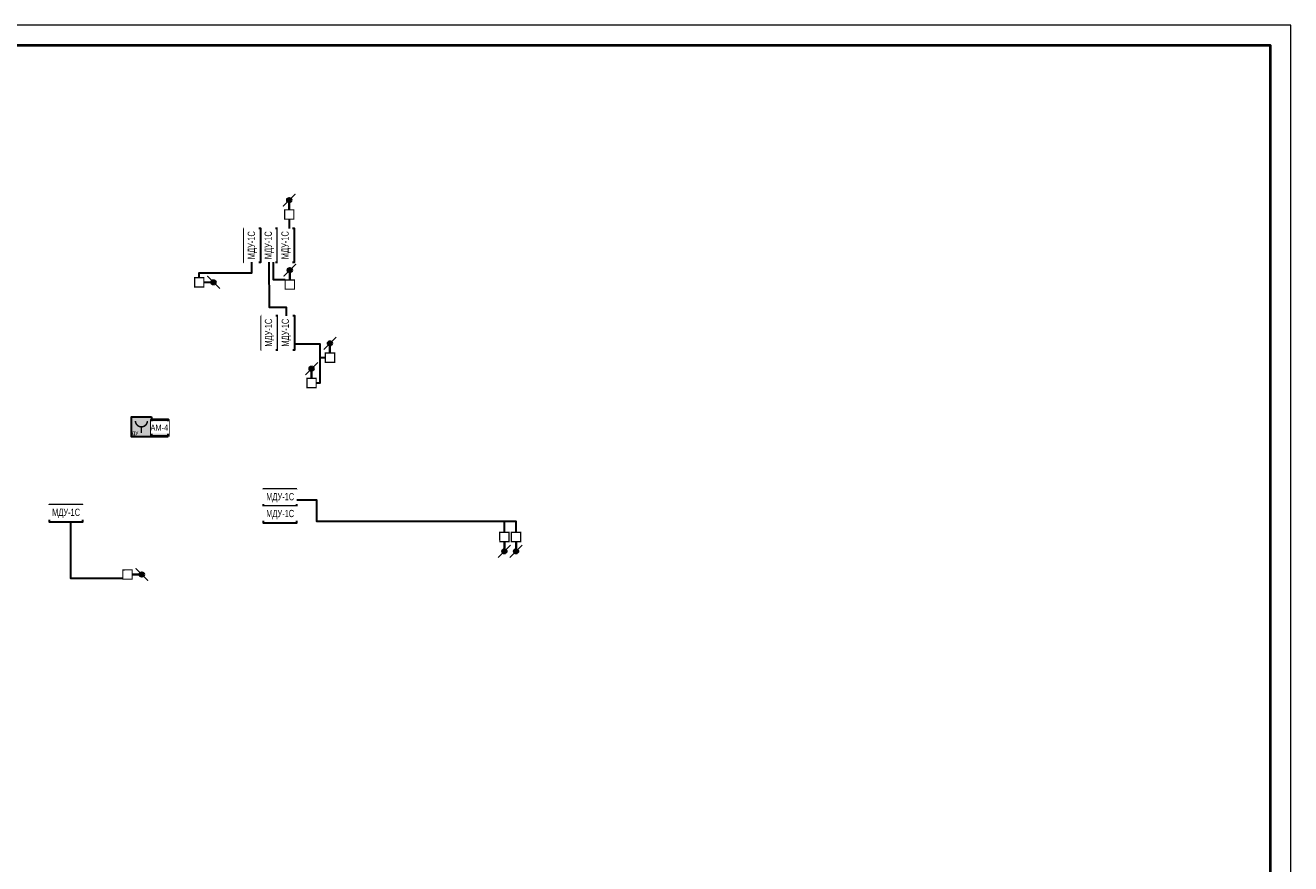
# Model space of a CAD drawing. Header units: millimetres. Extents: x -195178 to 1761886, y 140622 to 301105.
# Tile 98 of 127: x 987022 to 1018585, y 245401 to 266305. Entities that reach past the tile are written whole.
import ezdxf
from ezdxf.enums import TextEntityAlignment as Align

# ---------------------------------------------------------------- set-up
doc = ezdxf.new("R2010")
doc.units = ezdxf.units.MM
doc.set_wipeout_variables(frame=1)
for name, color, linetype, lineweight in [('_АПС_Оборудование', 1, 'Continuous', 30), ('RC-Извещатели_пожарные', 1, 'Continuous', 30), ('Рамка', 7, 'Continuous', 18), ('СС-011-ПОЖ-СИГНАЛИЗАЦИЯ', 1, 'Continuous', 30), ('УГО АПС и АПЗ$0$_АПС_Оборудование', 1, 'Continuous', 30)]:
    doc.layers.add(name, color=color, linetype=linetype, lineweight=lineweight)
for name, color, linetype in [('EI_HATCH_GALV', 7, 'Continuous'), ('АПС', 5, 'Continuous'), ('АПС_Оборудование', 1, 'Continuous'), ('формат', 250, 'Continuous')]:
    doc.layers.add(name, color=color, linetype=linetype)
doc.styles.add('Arial', font='arial.ttf', dxfattribs={"width": 0.9, "height": 699.9999999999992})
doc.styles.add('Arial Narrow', font='ARIALN.TTF', dxfattribs={"width": 0.9, "height": 599.9999999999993})

# ---------------------------------------------------------------- blocks, each defined once
blk = doc.blocks.new('*U29')
at = {"color": 0, "lineweight": 0}
blk.add_lwpolyline([(-594, 4.393872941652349e-15), (6.661338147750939e-14, 6.661338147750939e-14), (3.331937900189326e-14, 420.0000000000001), (-594.0000000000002, 420.0000000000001)], close=True, dxfattribs=at)
at = {"lineweight": 40}
blk.add_lwpolyline([(-574, 5.000000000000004), (-4.999999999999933, 5.000000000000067), (-4.999999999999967, 415.0000000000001), (-574.0000000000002, 415.0000000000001)], close=True, dxfattribs=at)
at = {"style": 'Arial', "width": 0.9, "flags": 8}
blk.add_attdef('FORMAT', (-36.87188609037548, 1.257088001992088), '', height=2.8, dxfattribs=at)
blk = doc.blocks.new('УДП')
at = {"color": 30}
blk.add_wipeout([(324222.6763082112, -148669), (324222.2623844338, -149168.99982866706), (323722.26255576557, -149168.58590484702), (323722.67647954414, -148668.58607617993)], dxfattribs=at).dxf.layer = 'RC-Извещатели_пожарные'
blk.add_wipeout([(323722.26255576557, -149168.58590484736), (323722.6764795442, -148668.58607617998), (324222.6763082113, -148668.99999995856), (324222.26238443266, -149168.99982862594)], dxfattribs=at).dxf.layer = 'RC-Извещатели_пожарные'
at = {"layer": 'EI_HATCH_GALV', "lineweight": 30, "true_color": 0xffffff}
h = blk.add_hatch(color=7, dxfattribs=at)
h.dxf.hatch_style = 1
h.paths.add_polyline_path([(324222.6763082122, -148669), (324222.2623844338, -149168.9998286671), (323722.2625557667, -149168.5859048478), (323722.6764795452, -148668.5860761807)])
at = {"layer": 'RC-Извещатели_пожарные', "color": 30, "ltscale": 30}
blk.add_lwpolyline([(324222.6763082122, -148669), (324222.2623844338, -149168.9998286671), (323722.2625557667, -149168.5859048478), (323722.6764795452, -148668.5860761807)], close=True, dxfattribs=at)
at = {"layer": 'RC-Извещатели_пожарные', "color": 30, "ltscale": 30, "const_width": 37.49999999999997}
blk.add_lwpolyline([(323822.5936605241, -148768.6688266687, 0.9999999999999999), (324122.5935577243, -148768.9171809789, 0.9999999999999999)], format="xyb", dxfattribs=at)
blk.add_lwpolyline([(323972.4694319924, -148918.7929524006), (323972.3452548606, -149068.7929010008)], dxfattribs=at)
at = {"color": 30, "lineweight": 30, "style": 'Arial Narrow', "width": 0.9}
blk.add_text('ДУ', height=100, dxfattribs=at).set_placement((323813.6711718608, -149078.0232654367), align=Align.MIDDLE_CENTER)
blk = doc.blocks.new('ам-4')
blk.add_wipeout([(-196.9478035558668, 212.71804201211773), (222.95619644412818, 212.71804201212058), (222.95619644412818, -207.18595798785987), (-196.9478035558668, -207.18595798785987)]).dxf.layer = 'АПС_Оборудование'
at = {"layer": 'EI_HATCH_GALV', "lineweight": 30, "true_color": 0xffffff}
h = blk.add_hatch(color=7, dxfattribs=at)
h.dxf.hatch_style = 1
h.paths.add_polyline_path([(222.9561964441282, -207.1859579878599), (-196.9478035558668, -207.1859579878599), (-196.9478035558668, 212.7180420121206), (222.9561964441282, 212.7180420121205)])
at = {"layer": '_АПС_Оборудование', "lineweight": 40, "ltscale": 100}
blk.add_lwpolyline([(222.9561964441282, -207.1859579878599), (-196.9478035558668, -207.1859579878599), (-196.9478035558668, 212.7180420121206), (222.9561964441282, 212.7180420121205)], close=True, dxfattribs=at)
at = {"layer": '_АПС_Оборудование', "ltscale": 100, "insert": (14.80429065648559, 13.1506427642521), "char_height": 150.9827, "attachment_point": 5, "style": 'Arial Narrow', "bg_fill": 2}
blk.add_mtext_dynamic_manual_height_columns('\\pxi-0.17961;АМ-4', width=299.9979012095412, gutter_width=144375.0000000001, heights=[0], dxfattribs=at)
blk = doc.blocks.new('озк_выт')
at = {"layer": 'УГО АПС и АПЗ$0$_АПС_Оборудование', "ltscale": 200}
h = blk.add_hatch(color=5, dxfattribs=at)
h.dxf.hatch_style = 1
h.paths.add_polyline_path([(468755.7996942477, -41333.44253183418, 1), (468644.9534155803, -41333.44253183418, 1)])
at = {"color": 5, "const_width": 29.5384607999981}
blk.add_lwpolyline([(468543.7022973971, -41176.81420088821), (468661.2244803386, -41294.21448768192)], dxfattribs=at)
at = {"layer": 'УГО АПС и АПЗ$0$_АПС_Оборудование', "color": 5, "lineweight": 35, "ltscale": 200}
blk.add_line((468631.0976478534, -41333.49133921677), (468458.1178991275, -41333.61320413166), dxfattribs=at)
at = {"layer": 'УГО АПС и АПЗ$0$_АПС_Оборудование', "color": 5, "const_width": 29.5384607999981}
blk.add_lwpolyline([(468227.4300205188, -41449.16036594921), (468458.199187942, -41448.9977880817), (468458.0366103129, -41218.22862030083), (468227.2674424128, -41218.39119828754)], close=True, dxfattribs=at)
blk.add_lwpolyline([(468739.6160637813, -41372.58311582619), (468857.1673104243, -41489.9543303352)], dxfattribs=at)
at = {"layer": 'УГО АПС и АПЗ$0$_АПС_Оборудование', "color": 5}
blk.add_circle((468700.3765546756, -41333.44253183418), 55.42313937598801, dxfattribs=at)
blk = doc.blocks.new('_МДУ')
at = {"color": 1}
blk.add_wipeout([(-350, 174.99999999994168), (350, 174.99999999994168), (350, -175.00000000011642), (-350, -175.00000000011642)], dxfattribs=at)
at = {"layer": 'АПС', "color": 1, "lineweight": 30, "ltscale": 200}
blk.add_lwpolyline([(350, 174.9999999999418), (-350, 174.9999999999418), (-350, -175.0000000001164), (350, -175.0000000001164)], close=True, dxfattribs=at)
at = {"layer": 'АПС', "color": 0, "lineweight": 30, "ltscale": 200, "insert": (3.270161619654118, -0.1493033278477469), "char_height": 150, "width": 668.29352598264, "attachment_point": 5, "style": 'Arial Narrow', "bg_fill": 2}
blk.add_mtext('МДУ-1C', dxfattribs=at)
blk = doc.blocks.new('озк_пр')
at = {"layer": 'УГО АПС и АПЗ$0$_АПС_Оборудование', "ltscale": 200}
h = blk.add_hatch(color=1, dxfattribs=at)
h.dxf.hatch_style = 1
h.paths.add_polyline_path([(468761.0265192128, -41723.25699575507, 1), (468650.1802405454, -41723.25699575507, 1)])
at = {"color": 1, "const_width": 29.5384607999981}
blk.add_lwpolyline([(468548.9291223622, -41566.6286648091), (468666.4513053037, -41684.02895160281)], dxfattribs=at)
at = {"layer": 'УГО АПС и АПЗ$0$_АПС_Оборудование', "color": 1, "lineweight": 35, "ltscale": 200}
blk.add_line((468636.3244728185, -41723.30580313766), (468463.3447240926, -41723.42766805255), dxfattribs=at)
at = {"layer": 'УГО АПС и АПЗ$0$_АПС_Оборудование', "color": 1, "const_width": 29.5384607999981}
blk.add_lwpolyline([(468232.6568454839, -41838.9748298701), (468463.4260129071, -41838.81225200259), (468463.263435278, -41608.04308422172), (468232.4942673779, -41608.20566220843)], close=True, dxfattribs=at)
blk.add_lwpolyline([(468744.8428887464, -41762.39757974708), (468862.3941353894, -41879.76879425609)], dxfattribs=at)
at = {"layer": 'УГО АПС и АПЗ$0$_АПС_Оборудование', "color": 1}
blk.add_circle((468705.6033796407, -41723.25699575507), 55.42313937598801, dxfattribs=at)

msp = doc.modelspace()

# ---------------------------------------------------------------- linework, layer by layer
at = {"layer": 'Рамка'}
msp.add_lwpolyline([(961185.3712404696, 224804.784122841), (1018085.37124047, 224804.784122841), (1018085.37124047, 265804.784122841), (961185.3712404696, 265804.784122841)], close=True, dxfattribs=at)
at = {"layer": 'СС-011-ПОЖ-СИГНАЛИЗАЦИЯ', "color": 30, "lineweight": 30, "ltscale": 100}
for points in [[(994506.0956319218, 258017.6755006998), (994379.6271905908, 258017.6755006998)], [(998972.0635420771, 253661.538491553), (998972.0635420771, 253930.5856032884)]]:
    msp.add_lwpolyline(points, dxfattribs=at)

# ---------------------------------------------------------------- block references
at = {"layer": 'СС-011-ПОЖ-СИГНАЛИЗАЦИЯ', "lineweight": 30}
for name, p, rotation in [('озк_пр', (951882.0638200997, -206759.5451267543), 90), ('озк_выт', (952286.1799798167, -208501.6904134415), 90), ('озк_пр', (952897.9712587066, -210330.2033506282), 90), ('озк_выт', (952829.3375104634, -210955.8890873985), 90), ('озк_выт', (1040305.839324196, 721888.8872230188), 270), ('озк_пр', (1040986.422955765, 721894.2766260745), 270)]:
    msp.add_blockref(name, p, dxfattribs=dict(at, rotation=rotation))
for p in [(523017.708953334, 301229.942598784), (521228.2559017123, 293944.517511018)]:
    msp.add_blockref('озк_выт', p, dxfattribs=at)
at = {"layer": 'формат', "xscale": 100, "yscale": 100, "zscale": 100}
msp.add_blockref('*U29', (1018585.37124047, 224304.784122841), dxfattribs=at)

# ---------------------------------------------------------------- next in the draw order: block references
at = {"layer": '_АПС_Оборудование', "color": 0, "lineweight": 30, "xscale": 1.2, "yscale": 1.2, "zscale": 1.2, "rotation": 90}
for p in [(993106.7671297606, 260819.2826070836), (993113.4394350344, 258637.4104401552)]:
    msp.add_blockref('_МДУ', p, dxfattribs=at)
at = {"layer": '_АПС_Оборудование', "color": 0, "lineweight": 30, "xscale": 1.2, "yscale": 1.2, "zscale": 1.2}
for p in [(993376.3186423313, 254526.5539696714), (988036.4068694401, 254137.0440197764)]:
    msp.add_blockref('_МДУ', p, dxfattribs=at)
at = {"layer": 'СС-011-ПОЖ-СИГНАЛИЗАЦИЯ', "lineweight": 30}
msp.add_blockref('УДП', (665945.6081136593, 405211.7475188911), dxfattribs=at)

# ---------------------------------------------------------------- next in the draw order: linework, layer by layer
at = {"layer": 'СС-011-ПОЖ-СИГНАЛИЗАЦИЯ', "color": 30, "lineweight": 30, "ltscale": 100}
msp.add_lwpolyline([(989455.6718573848, 252515.3212900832), (988158.8281004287, 252514.4076567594), (988158.8281004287, 253927.0440197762)], dxfattribs=at)

# ---------------------------------------------------------------- next in the draw order: block references
at = {"layer": '_АПС_Оборудование', "color": 0, "lineweight": 30, "xscale": 1.2, "yscale": 1.2, "zscale": 1.2, "rotation": 90}
for p in [(992686.7671297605, 260819.2826070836), (993526.7671297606, 260819.2826070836), (993533.4394350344, 258637.4104401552)]:
    msp.add_blockref('_МДУ', p, dxfattribs=at)
at = {"layer": '_АПС_Оборудование'}
msp.add_blockref('ам-4', (990364.8289590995, 256262.8073310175), dxfattribs=at)
at = {"layer": '_АПС_Оборудование', "color": 0, "lineweight": 30, "xscale": 1.2, "yscale": 1.2, "zscale": 1.2}
msp.add_blockref('_МДУ', (993376.3186423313, 254106.5539696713), dxfattribs=at)

# ---------------------------------------------------------------- next in the draw order: linework, layer by layer
at = {"layer": 'СС-011-ПОЖ-СИГНАЛИЗАЦИЯ', "color": 30, "lineweight": 30, "ltscale": 100}
for points in [[(993605.654066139, 261473.0304296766), (993605.6540661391, 261239.2826070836)], [(991360.360979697, 260011.6326894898), (991360.360979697, 260136.5316274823), (992669.6314879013, 260136.5316274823), (992669.6314879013, 260399.2826070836)], [(993504.4086001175, 259956.3461968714), (993210.1975225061, 259956.3461968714), (993210.1975225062, 260399.2826070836)], [(994278.416587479, 257386.9255168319), (994379.6271905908, 257386.9255168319), (994379.6271905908, 258357.8264837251), (993735.3403457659, 258357.8264837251)], [(999262.8327097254, 253661.7010696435), (999262.8327097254, 253930.5856032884), (994290.8103816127, 253930.5856032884), (994290.8103816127, 254466.1229680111), (993796.3186423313, 254466.1229680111)]]:
    msp.add_lwpolyline(points, dxfattribs=at)
at = {"layer": 'СС-011-ПОЖ-СИГНАЛИЗАЦИЯ', "lineweight": 30, "ltscale": 100}
msp.add_lwpolyline([(993533.4394350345, 259057.4104401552), (993533.4394350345, 259266.9155618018), (993110.878095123, 259266.9155618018), (993106.7671297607, 260399.2826070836)], dxfattribs=at)

doc.saveas('drawing.dxf')
